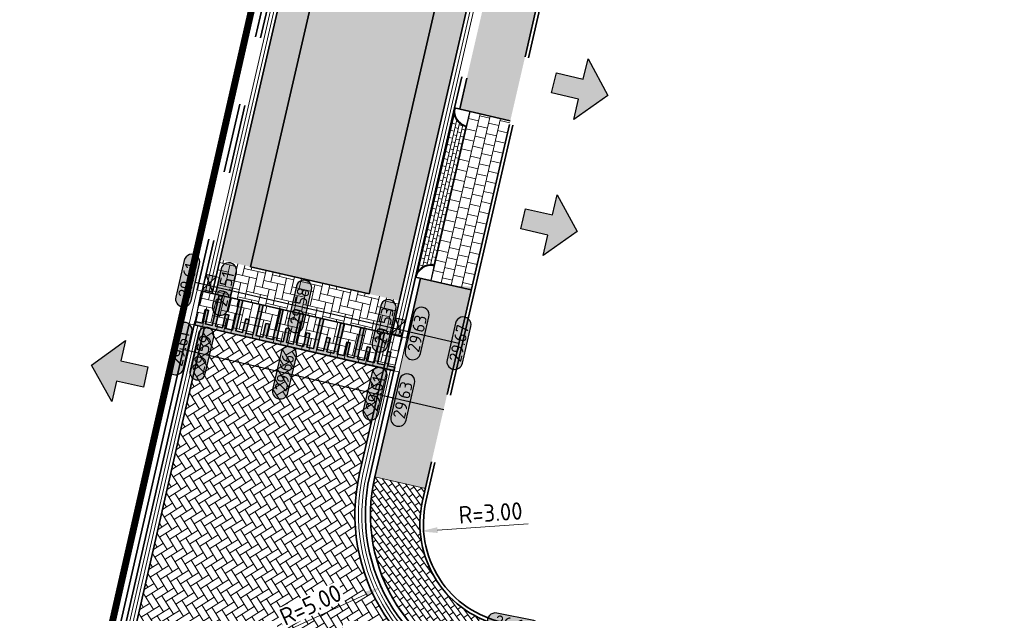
# Model space of a CAD drawing. Header units: metres. Extents: x 199937 to 201628, y 374508 to 375260.
# Tile 82 of 183: x 201115 to 201143, y 374948 to 374965. Entities that reach past the tile are written whole.
import ezdxf
from ezdxf.enums import TextEntityAlignment as Align

# ---------------------------------------------------------------- set-up
doc = ezdxf.new("R2010")
doc.units = ezdxf.units.M
for name, pattern in [('VH-OPSLUITBAND_100X200', [16, 8, -2, 4, -2]), ('VH-OPSLUITBAND_150X250', [24, 16, -2, 4, -2]), ('VH-TROTTOIRBAND_130-150', [15, 5, -2, 2, -2, 2, -2]), ('XX-PROJECTGRENS', [18, 12, -3, 0, -3])]:
    doc.linetypes.add(name, pattern=pattern)
doc.layers.add('000___INRIT-PIJL', color=252, linetype='Continuous')
doc.layers.add('N-WE-KG-GRENS_PROJECT-G', color=7, linetype='XX-PROJECTGRENS', lineweight=35, transparency=0.45)
for name, color, linetype, lineweight in [('N-WE-OG-HOOGTELIJN-G', 7, 'Continuous', 25), ('N-WE-RI-KOLK-S', 7, 'Continuous', 25), ('N-WE-VH-DREMPEL-G', 30, 'Continuous', 35), ('N-WE-VH-DWARSHELLING-S', 7, 'Continuous', 25), ('N-WE-VH-GOOT-G', 170, 'Continuous', 35), ('N-WE-VH-KANTOPSLUITING_OPSLUITBAND_100X200-G', 150, 'VH-OPSLUITBAND_100X200', 35), ('N-WE-VH-KANTOPSLUITING_OPSLUITBAND_150X250-G', 150, 'VH-OPSLUITBAND_150X250', 35), ('N-WE-VH-KANTOPSLUITING_TROTTOIRBAND_130 150-G', 210, 'VH-TROTTOIRBAND_130-150', 35), ('N-WE-VH-KANTOPSLUITING_TROTTOIRBAND_130 150_250_HOEKBLOK-S', 210, 'Continuous', 25), ('N-WE-VH-KANTOPSLUITING_VERLOOPBAND-S', 251, 'Continuous', 25), ('N-WE-VH-KANTVERHARDING_STREKLAAG-G', 60, 'Continuous', 18), ('N-WE-VH-VERHARDING_BETONSTRAATSTEEN-G', 252, 'Continuous', 35), ('N-WE-VH-VERHARDING_TEGEL-A', 252, 'Continuous', 18), ('N-WE-VH-VERHARDING_TEGEL-G', 252, 'Continuous', 35), ('N-WE-VW-MARKERING-G', 7, 'Continuous', 35), ('N-WE-VW-MARKERING-V', 7, 'Continuous', 18), ('X-XX-AL-HOOGTELABEL-S', 7, 'Continuous', 25), ('X-XX-AL-M-200', 7, 'Continuous', 18)]:
    doc.layers.add(name, color=color, linetype=linetype, lineweight=lineweight)
for name, color, linetype, lineweight, true_color in [('N-WE-VH-VERHARDING_BETONSTRAATSTEEN_GRIJS-A', 7, 'Continuous', 18, 0xa6a6a6), ('N-WE-VH-VERHARDING_BETONSTRAATSTEEN_HEIDE-A', 7, 'Continuous', 0, 0x986657), ('N-WE-VH-VERHARDING_BETONSTRAATSTEEN_ROOD-A', 7, 'Continuous', 0, 0xa92c0a)]:
    doc.layers.add(name, color=color, linetype=linetype, lineweight=lineweight, true_color=true_color)
doc.layers.add('X-XX-AL-HULPLIJN-G', color=7, linetype='Continuous', lineweight=18, plot=False)
doc.styles.add('NLCS-ISO-ANNOTATIEF-T18', font='NLCS-ISO.ttf', dxfattribs={"height": 1.8})
doc.styles.add('NLCS-ISO-M200-T25', font='NLCS-ISO.ttf', dxfattribs={"height": 0.5})
doc.dimstyles.new('NLCS-M200-T25-PIJL_L2_H1', dxfattribs={"dimscale": 0.2, "dimtxt": 2.5, "dimasz": 2.5, "dimexe": 2, "dimexo": 2, "dimgap": 0.7, "dimtad": 1, "dimzin": 0, "dimdsep": 46, "dimtxsty": 'NLCS-ISO-M200-T25', "dimcen": 0, "dimdle": 2, "dimclrd": 256, "dimclre": 256, "dimclrt": 256, "dimadec": 1, "dimazin": 0, "dimtfac": 1, "dimtdec": 3, "dimtofl": 0, "dimtmove": 0, "dimatfit": 3, "dimfxl": 2, "dimfxlon": 1, "dimtfillclr": 256, "dimtolj": 1, "dimtzin": 0, "dimlwd": -1, "dimlwe": -1, "dimarcsym": 0})
pattern_1 = [(122.00011792, (201109.114271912, 374903.0265801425), (-0.2893732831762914, 0.06680645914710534), [0.6299999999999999, -0.21]), (32.00011791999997, (201108.7580921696, 374902.8040133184), (-0.2893732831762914, 0.06680645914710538), [0.6299999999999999, -0.21])]
pattern_2 = [(167.00011792, (0, 0), (-0.251857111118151, -0.1573785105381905), [0.63, -0.21]), (77.00011791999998, (-0.0944786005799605, -0.4092356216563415), (-0.251857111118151, -0.1573785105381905), [0.63, -0.21])]

# ---------------------------------------------------------------- blocks, each defined once
blk = doc.blocks.new('inrit')
h = blk.add_hatch(color=256)
h.dxf.hatch_style = 1
h.paths.add_polyline_path([(0.3000000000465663, 1), (-0.300000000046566, 1), (-0.3000000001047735, 1.799999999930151), (-0.900000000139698, 1.799999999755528), (-2.328301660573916e-10, 2.599999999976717), (0.9000000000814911, 1.799999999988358), (0.2999999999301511, 1.799999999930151)])
at = {"color": 3, "flags": 128}
blk.add_lwpolyline([(0.3000000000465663, 1), (-0.300000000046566, 1), (-0.3000000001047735, 1.799999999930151), (-0.900000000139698, 1.799999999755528), (-2.328301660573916e-10, 2.599999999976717), (0.9000000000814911, 1.799999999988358), (0.2999999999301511, 1.799999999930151), (0.3000000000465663, 1)], dxfattribs=at)
blk = doc.blocks.new('SVH-VERLOOPBAND_TROTTOIRBAND 130 150X250 HD_OPSLUITBAND 150X250 HD_L1000_RECHTS-MM')
at = {"linetype": 'Continuous', "lineweight": 0}
blk.add_lwpolyline([(0, 0), (1000, 1.13686837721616e-13), (1000, 150.0000000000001), (0, 150)], close=True, dxfattribs=at)
blk.add_lwpolyline([(0, 20), (100, 20), (900, 1.13686837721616e-13)], dxfattribs=at)
blk = doc.blocks.new('SVH-VERLOOPBAND_TROTTOIRBAND 130 150X250 HD_OPSLUITBAND 150X250 HD_L1000_LINKS-MM')
at = {"linetype": 'Continuous', "lineweight": 0}
blk.add_lwpolyline([(0, 0), (-1000, 1.13686837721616e-13), (-1000, 150.0000000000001), (0, 150)], close=True, dxfattribs=at)
blk.add_lwpolyline([(0, 20), (-100, 20), (-900, 1.13686837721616e-13)], dxfattribs=at)
blk = doc.blocks.new('SVH-TROTTOIRBAND HOEKBLOK_130 150X250_R450_H90UITW_HD-MM')
at = {"linetype": 'Continuous', "lineweight": 0}
for q in [(450.0000000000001, 449.9999999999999), (0, 0)]:
    blk.add_line((8.266365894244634e-14, 450), q, dxfattribs=at)
for radius in [450, 430]:
    blk.add_arc((8.266365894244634e-14, 450), radius, 270, 0, dxfattribs=at)
blk = doc.blocks.new('*U283')
h = blk.add_hatch(color=253)
h.dxf.hatch_style = 1
edge = h.paths.add_edge_path()
edge.add_line((2.726055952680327, 1.132202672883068), (-2.726055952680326, 1.132202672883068))
edge.add_arc((-2.726055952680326, 0), 1.132202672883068, 90, 270)
edge.add_line((-2.726055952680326, -1.132202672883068), (2.726055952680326, -1.132202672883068))
edge.add_arc((2.726055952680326, 3.697785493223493e-32), 1.132202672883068, 270, 450)
blk.add_lwpolyline([(2.726055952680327, 1.132202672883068), (-2.726055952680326, 1.132202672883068, 0.9999999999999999), (-2.726055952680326, -1.132202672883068), (2.726055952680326, -1.132202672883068, 0.9999999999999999)], format="xyb", close=True)
at = {"style": 'NLCS-ISO-ANNOTATIEF-T18'}
blk.add_attdef('HGT', text='', height=1.8, dxfattribs=at).set_placement((-0.002853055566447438, -0.0004570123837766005), align=Align.MIDDLE_CENTER)
blk = doc.blocks.new('*U338')
blk.add_solid([(3, 0), (3, 0.25), (1.500000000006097, 0)])
blk = doc.blocks.new('*U379')
blk.add_solid([(0, 0), (2.979835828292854, 0.25), (5.316143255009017, 0)])
blk = doc.blocks.new('*D462')
at = {"layer": 'Defpoints', "color": 0, "transparency": 16777216}
blk.add_point((201126.5311765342, 374949.9835527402), dxfattribs=at)
at = {"layer": 'X-XX-AL-M-200', "transparency": 16777216}
blk.add_line((201129.65361334, 374950.2010116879), (201127.0299683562, 374950.0182905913), dxfattribs=at)
blk.add_solid([(201127.0241787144, 374950.1014225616), (201127.0357579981, 374949.935158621), (201126.5311765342, 374949.9835527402)], dxfattribs=at)
at = {"layer": 'X-XX-AL-M-200', "transparency": 16777216, "insert": (201128.5640912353, 374950.5160776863), "char_height": 0.5, "attachment_point": 5, "rotation": 3.9838738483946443, "style": 'NLCS-ISO-M200-T25', "bg_fill": 3, "box_fill_scale": 1.1, "bg_fill_color": 256, "bg_fill_true_color": 13158600, "bg_fill_transparency": 0}
blk.add_mtext('\\A1;R=3.00', dxfattribs=at)
at = {"layer": 'Defpoints', "color": 0, "transparency": 16777216}
blk.add_point((201129.523927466, 374950.1919798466), dxfattribs=at)
blk = doc.blocks.new('*D466')
at = {"layer": 'Defpoints', "color": 0, "transparency": 16777216}
for p in [(201129.9459438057, 374950.4640427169), (201125.405492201, 374948.3701708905)]:
    blk.add_point(p, dxfattribs=at)
at = {"layer": 'X-XX-AL-M-200', "transparency": 16777216}
blk.add_line((201122.5631694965, 374947.0594071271), (201124.9514470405, 374948.1607837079), dxfattribs=at)
blk.add_solid([(201124.9165491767, 374948.2364579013), (201124.9863449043, 374948.0851095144), (201125.405492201, 374948.3701708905)], dxfattribs=at)
at = {"layer": 'X-XX-AL-M-200', "transparency": 16777216, "insert": (201123.3669636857, 374947.8595570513), "char_height": 0.5, "attachment_point": 5, "rotation": 24.75723220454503, "style": 'NLCS-ISO-M200-T25', "bg_fill": 3, "box_fill_scale": 1.1, "bg_fill_color": 256, "bg_fill_true_color": 13158600, "bg_fill_transparency": 0}
blk.add_mtext('\\A1;R=5.00', dxfattribs=at)
blk = doc.blocks.new('N-SRI-KOLK_STRAAT_450X300-SO')
h = blk.add_hatch(color=256)
h.dxf.hatch_style = 1
h.paths.add_polyline_path([(-7.127631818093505e-14, 0.7499999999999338), (-1.125000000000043, 1.49999999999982), (-1.125000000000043, 4.75175454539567e-14)])
h.paths.add_polyline_path([(1.1249999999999, 4.75175454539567e-14), (1.1249999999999, 1.49999999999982), (-7.122080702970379e-14, 0.7499999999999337)])
for p, q in [((-1.125000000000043, 4.75175454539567e-14), (1.1249999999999, 1.49999999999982)), ((1.1249999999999, 4.75175454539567e-14), (-1.125000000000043, 1.49999999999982))]:
    blk.add_line(p, q)
at = {"flags": 128}
blk.add_lwpolyline([(-1.125000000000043, 4.75175454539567e-14), (1.1249999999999, 4.75175454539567e-14), (1.1249999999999, 1.49999999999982), (-1.125000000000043, 1.49999999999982)], close=True, dxfattribs=at)

msp = doc.modelspace()

# ---------------------------------------------------------------- hatches: boundary and pattern name
at = {"layer": 'N-WE-VH-VERHARDING_BETONSTRAATSTEEN_GRIJS-A'}
h = msp.add_hatch(dxfattribs=at)
h.set_pattern_fill('AVH-GRI_BSS_KEIFRMT_HALFST-SO', color=256, angle=-12.99988209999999, pattern_type=2)
h.set_pattern_definition([(347.0001179, (201127.8639938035, 374961.6728443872), (0.1259285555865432, 0.07868925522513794), [0.105, -0.105]), (77.0001179, (201127.8639938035, 374961.6728443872), (-0.1023089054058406, 0.02361965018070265), [])])
edge = h.paths.add_edge_path()
edge.add_arc((201126.8372747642, 374957.2255938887), 0.4499999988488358, 77.00011786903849, 167.0001180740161, ccw=False)
edge.add_line((201126.9385018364, 374957.664060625), (201127.8639938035, 374961.6728443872))
edge.add_arc((201127.9652208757, 374962.1113111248), 0.4500000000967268, 167.0001179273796, 257.00011791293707, ccw=False)
edge.add_line((201127.5267541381, 374962.2125381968), (201126.3988080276, 374957.3268209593))
at = {"layer": 'N-WE-VH-VERHARDING_BETONSTRAATSTEEN_HEIDE-A', "true_color": 0x986657}
h = msp.add_hatch(dxfattribs=at)
h.set_pattern_fill('AVH-HEI_BSS_KEIFRMT_KEPER-SO', color=25, scale=2, angle=167.00011792, pattern_type=2)
h.set_pattern_definition(pattern_2)
h.paths.add_polyline_path([(201120.7497438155, 374957.8261029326), (201121.6269884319, 374957.6249965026), (201129.1153636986, 374990.0610178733), (201129.0260113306, 374990.0816462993), (201128.2384302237, 374990.2634720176)])
h = msp.add_hatch(dxfattribs=at)
h.set_pattern_fill('AVH-HEI_BSS_KEIFRMT_KEPER-SO', color=25, scale=2, angle=167.00011792, pattern_type=2)
h.set_pattern_definition(pattern_2)
h.paths.add_polyline_path([(201125.0546703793, 374956.8392078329), (201125.9319149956, 374956.6381014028), (201133.4187633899, 374989.0675091), (201132.541829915, 374989.2699632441)])
h = msp.add_hatch(dxfattribs=at)
h.set_pattern_fill('AVH-HEI_BSS_KEIFRMT_KEPER-SO', color=25, scale=2, angle=167.00011792, pattern_type=2)
h.set_pattern_definition(pattern_2)
h.paths.add_polyline_path([(201120.7497438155, 374957.8261029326), (201120.5247945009, 374956.8517312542), (201125.706965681, 374955.6637297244), (201125.9319149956, 374956.6381014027)])
at = {"layer": 'N-WE-VH-VERHARDING_BETONSTRAATSTEEN_ROOD-A'}
h = msp.add_hatch(dxfattribs=at)
h.set_pattern_fill('AVH-ROO_BSS_KEIFRMT_KEPER-SO', color=36, scale=2, angle=122.00011792, pattern_type=2)
h.set_pattern_definition(pattern_1)
h.paths.add_polyline_path([(201121.6269884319, 374957.6249965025), (201125.0546703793, 374956.839207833), (201132.541829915, 374989.2699632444), (201132.5337452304, 374989.2718297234), (201129.1153636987, 374990.0610178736)])
h = msp.add_hatch(dxfattribs=at)
h.set_pattern_fill('AVH-ROO_BSS_KEIFRMT_KEPER-SO', color=36, scale=2, angle=167, pattern_type=2)
h.set_pattern_definition([(167, (201109.114271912, 374903.0265801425), (-0.2518574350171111, -0.1573779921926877), [0.6299999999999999, -0.21]), (76.99999999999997, (201109.0197924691, 374902.6173447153), (-0.2518574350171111, -0.1573779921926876), [0.63, -0.21])])
h.paths.add_polyline_path([(201120.0074305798, 374955.9443962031), (201125.7744312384, 374954.6223225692), (201125.9993805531, 374955.5966942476), (201120.2323796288, 374956.9187667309)])
h = msp.add_hatch(dxfattribs=at)
h.set_pattern_fill('AVH-ROO_BSS_KEIFRMT_KEPER-SO', color=36, scale=2, angle=122.00011792, pattern_type=2)
h.set_pattern_definition(pattern_1)
edge = h.paths.add_edge_path()
edge.add_line((201124.7816763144, 374951.6558234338), (201125.4820163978, 374954.6893581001))
edge.add_line((201125.4820163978, 374954.6893581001), (201120.3003198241, 374955.8772519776))
edge.add_line((201120.3003198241, 374955.8772519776), (201115.8982907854, 374936.6964251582))
edge.add_line((201115.8982907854, 374936.6964251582), (201121.0729032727, 374935.5101564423))
edge.add_arc((201127.213868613, 374934.1035489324), 6.299999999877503, 78.61751114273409, 167.098770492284, ccw=False)
edge.add_line((201128.4572223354, 374940.2796376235), (201129.4396502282, 374945.1596341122))
edge.add_line((201129.4396502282, 374945.1596341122), (201128.8999478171, 374945.2682855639))
edge.add_arc((201129.9459438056, 374950.4640427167), 5.299999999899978, 167.005102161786, 258.6175111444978, ccw=False)
at = {"layer": 'N-WE-VH-VERHARDING_TEGEL-A'}
h = msp.add_hatch(dxfattribs=at)
h.set_pattern_fill('AVH-TEGEL_300X300_HALFST-SO', color=256, scale=5, angle=257, pattern_type=2)
h.set_pattern_definition([(257, (201123.740729, 375003.3732360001), (0.0786701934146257, -0.3260536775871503), [0.3, -0.3]), (347, (201123.740729, 375003.3732360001), (0.0674853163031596, 0.2923110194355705), [])])
h.paths.add_polyline_path([(201128.0065193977, 374956.9556550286), (201126.8372747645, 374957.2255938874), (201126.5449636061, 374957.2930786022), (201125.2202467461, 374951.5550456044), (201126.6818025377, 374951.2176220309)])
h.paths.add_polyline_path([(201132.1187350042, 374980.102326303), (201133.2879796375, 374979.8323874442), (201136.2459807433, 374992.645018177), (201134.7844249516, 374992.9824417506), (201131.8264238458, 374980.1698110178)])
h.paths.add_polyline_path([(201130.9147643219, 374969.5527660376), (201129.7455196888, 374969.8227048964), (201129.4532085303, 374969.8901896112), (201127.6729097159, 374962.1787958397), (201127.9652208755, 374962.1113111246), (201129.1344655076, 374961.8413722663)])
h = msp.add_hatch(dxfattribs=at)
h.set_pattern_fill('AVH-TEGEL_300X300_HALFST-SO', color=256, angle=167, pattern_type=2)
h.set_pattern_definition([(167, (201343.742815, 375069.87108), (-0.3260536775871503, -0.07867019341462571), [0.2999999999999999, -0.2999999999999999]), (257, (201343.742815, 375069.87108), (0.2923110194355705, -0.06748531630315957), [])])
h.paths.add_polyline_path([(201129.1344655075, 374961.8413722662), (201127.9652208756, 374962.1113111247), (201127.8639938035, 374961.6728443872), (201126.9385018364, 374957.664060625), (201126.8372747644, 374957.2255938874), (201128.0065193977, 374956.9556550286)])
h = msp.add_hatch(dxfattribs=at)
h.set_pattern_fill('AVH-TEGEL_150X300_HALFST-SO', color=256, angle=-54.11233093, pattern_type=2)
h.set_pattern_definition([(305.88766907, (201125.2202467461, 374951.5550456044), (0.1215251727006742, 0.08792970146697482), []), (35.88766907, (201125.2202467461, 374951.5550456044), (-0.1758594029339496, 0.2430503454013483), [0.15, -0.15]), (35.88766907, (201125.3081764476, 374951.4335204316), (-0.1758594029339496, 0.2430503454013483), [-0.15, 0.15])])
edge = h.paths.add_edge_path()
edge.add_line((201129.8244978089, 374947.0712806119), (201128.9318542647, 374947.2509852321))
edge.add_arc((201129.5239274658, 374950.191979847), 2.99999999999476, 167.0001179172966, 258.6175111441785, ccw=False)
edge.add_line((201126.6008158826, 374950.8668269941), (201126.6818025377, 374951.2176220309))
edge.add_line((201126.6818025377, 374951.2176220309), (201125.2202467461, 374951.5550456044))
edge.add_arc((201129.9459438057, 374950.4640427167), 4.849999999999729, 167.0001179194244, 258.6175111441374)
edge.add_line((201128.9887587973, 374945.7094347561), (201129.5284612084, 374945.6007833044))
edge.add_line((201129.5284612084, 374945.6007833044), (201129.8244978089, 374947.0712806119))
at = {"layer": 'N-WE-VW-MARKERING-V'}
h = msp.add_hatch(color=256, dxfattribs=at)
h.dxf.hatch_style = 1
h.paths.add_polyline_path([(201120.0299254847, 374956.0418332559), (201120.2330671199, 374955.9952623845), (201120.3224476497, 374956.3851484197), (201120.4199191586, 374956.3628032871), (201120.3305386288, 374955.9729172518), (201120.5254816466, 374955.9282269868), (201120.7265878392, 374956.8054705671), (201120.8240593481, 374956.7831254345), (201120.6229531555, 374955.9058818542), (201120.8178961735, 374955.8611915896), (201120.9072767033, 374956.2510776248), (201121.0047482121, 374956.2287324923), (201120.9153676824, 374955.8388464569), (201121.1103107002, 374955.7941561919), (201121.3114168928, 374956.6713997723), (201121.4088884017, 374956.6490546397), (201121.2077822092, 374955.7718110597), (201121.4027252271, 374955.7271207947), (201121.4921057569, 374956.1170068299), (201121.5895772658, 374956.0946616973), (201121.500196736, 374955.7047756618), (201121.6951397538, 374955.660085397), (201121.8962459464, 374956.5373289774), (201121.9937174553, 374956.5149838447), (201121.7926112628, 374955.6377402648), (201121.9875542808, 374955.5930499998), (201122.0769348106, 374955.982936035), (201122.1744063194, 374955.9605909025), (201122.0850257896, 374955.5707048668), (201122.2799688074, 374955.5260146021), (201122.481075, 374956.4032581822), (201122.5785465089, 374956.3809130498), (201122.3774403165, 374955.5036694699), (201122.5723833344, 374955.4589792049), (201122.6617638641, 374955.8488652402), (201122.7592353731, 374955.8265201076), (201122.6698548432, 374955.4366340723), (201122.8647978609, 374955.391943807), (201123.0659040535, 374956.2691873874), (201123.1633755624, 374956.2468422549), (201122.9622693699, 374955.3695986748), (201123.1572123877, 374955.3249084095), (201123.2465929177, 374955.7147944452), (201123.3440644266, 374955.6924493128), (201123.2546838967, 374955.3025632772), (201123.4496269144, 374955.2578730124), (201123.6507331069, 374956.1351165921), (201123.7482046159, 374956.1127714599), (201123.5470984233, 374955.2355278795), (201123.7420414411, 374955.1908376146), (201123.831421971, 374955.5807236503), (201123.9288934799, 374955.5583785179), (201123.83951295, 374955.1684924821), (201124.034455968, 374955.1238022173), (201124.2355621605, 374956.0010457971), (201124.3330336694, 374955.9787006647), (201124.1319274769, 374955.1014570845), (201124.3268704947, 374955.0567668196), (201124.4162510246, 374955.4466528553), (201124.5137225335, 374955.4243077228), (201124.4243420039, 374955.0344216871), (201124.6192850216, 374954.9897314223), (201124.8203912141, 374955.8669750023), (201124.917862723, 374955.8446298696), (201124.7167565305, 374954.9673862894), (201124.9116995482, 374954.9226960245), (201125.0010800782, 374955.3125820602), (201125.098551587, 374955.2902369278), (201125.0091710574, 374954.9003508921), (201125.2041140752, 374954.8556606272), (201125.4052202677, 374955.732904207), (201125.5026917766, 374955.7105590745), (201125.3015855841, 374954.8333154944), (201125.4965286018, 374954.7886252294), (201125.5859091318, 374955.1785112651), (201125.6833806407, 374955.1561661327), (201125.5940001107, 374954.7662800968), (201125.7969264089, 374954.7197607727), (201125.7744312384, 374954.6223225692), (201120.0074305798, 374955.9443962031)])

# ---------------------------------------------------------------- linework, layer by layer
at = {"layer": 'N-WE-KG-GRENS_PROJECT-G', "const_width": 0.2}
msp.add_lwpolyline([(201159.7898374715, 374646.4557134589), (201145.3138937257, 374758.5632757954), (201142.007547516, 374758.3458555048), (201141.3871207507, 374761.365740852), (201142.7220816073, 374761.709586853), (201139.5904329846, 374783.4749333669), (201135.4986443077, 374783.5784851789), (201135.3518372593, 374792.3023651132), (201141.351452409, 374792.6391997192), (201138.6280249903, 374812.2457142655, 0.1098649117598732), (201132.55438246, 374825.6281790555), (201114.3719757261, 374850.5778146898, -0.1438375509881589), (201104.9234138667, 374883.2812249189, 0.2953998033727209), (201098.086768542, 374888.7092676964), (201097.9584015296, 374895.618421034, 0.3754796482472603), (201107.2353103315, 374901.6135889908), (201127.8699589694, 374992.3467444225, 0.3600036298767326), (201124.4999770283, 374997.9081068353), (201067.9470627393, 375010.728805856, 0.3775882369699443)], format="xyb", dxfattribs=at)
at = {"layer": 'N-WE-OG-HOOGTELIJN-G'}
for points in [[(201120.0349437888, 374957.1749329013), (201127.6512032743, 374955.4165973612)], [(201119.5939800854, 374955.2596867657), (201127.2098509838, 374953.5014409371)]]:
    msp.add_lwpolyline(points, dxfattribs=at)
at = {"layer": 'N-WE-VH-DREMPEL-G'}
for points in [[(201125.9993805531, 374955.5966942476), (201120.2313970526, 374956.9189919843)], [(201125.7739160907, 374954.6224418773), (201120.0074305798, 374955.9443962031)]]:
    msp.add_lwpolyline(points, dxfattribs=at)
at = {"layer": 'N-WE-VH-GOOT-G'}
for points in [[(201128.4633792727, 374991.2378425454), (201120.5252558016, 374956.851625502)], [(201133.6437124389, 374990.0418796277), (201124.7816763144, 374951.6558234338)], [(201120.3018047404, 374955.8769115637), (201119.6000201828, 374952.84370689)], [(201119.6000201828, 374952.84370689), (201115.8982907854, 374936.6964251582)]]:
    msp.add_lwpolyline(points, dxfattribs=at)
msp.add_lwpolyline([(201124.7816763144, 374951.6558234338, 0.4224803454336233), (201128.8999478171, 374945.2682855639), (201129.4396502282, 374945.1596341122)], format="xyb", dxfattribs=at)
at = {"layer": 'N-WE-VH-KANTOPSLUITING_OPSLUITBAND_100X200-G'}
for points in [[(201143.1489969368, 374997.592622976), (201143.1650071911, 374995.942700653), (201140.167625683, 374995.9136151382, 0.3464968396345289), (201136.405423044, 374992.8911000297), (201126.6982529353, 374950.8443320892, 0.4225059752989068), (201128.9515900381, 374947.349018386), (201129.9422667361, 374947.1495779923), (201129.6255075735, 374945.5761458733)], [(201143.0494868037, 374997.5416550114), (201143.0640415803, 374996.0417256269), (201140.1666553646, 374996.0136104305, 0.3464968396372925), (201136.3079859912, 374992.9135949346), (201126.6008158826, 374950.8668269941, 0.4225059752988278), (201128.9318542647, 374947.2509852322), (201129.8244978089, 374947.0712806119), (201129.5284612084, 374945.6007833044)]]:
    msp.add_lwpolyline(points, format="xyb", dxfattribs=at)
at = {"layer": 'N-WE-VH-KANTOPSLUITING_OPSLUITBAND_150X250-G'}
for points in [[(201119.8612750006, 374955.9781385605), (201115.4596689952, 374936.7969782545)], [(201120.0074305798, 374955.9443962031), (201115.6058762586, 374936.7634605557)]]:
    msp.add_lwpolyline(points, dxfattribs=at)
at = {"layer": 'N-WE-VH-KANTOPSLUITING_OPSLUITBAND_150X250-G', "linetype": 'Continuous'}
for points in [[(201125.7744313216, 374954.6223229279), (201125.0740911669, 374951.5887879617, 0.4225059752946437), (201128.9591551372, 374945.5623850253), (201129.5968907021, 374945.4339978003)], [(201125.9205870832, 374954.5885813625), (201125.220298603, 374951.5552702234), (201125.2202467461, 374951.5550456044, 0.4225059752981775), (201128.9887587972, 374945.7094347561), (201129.6264943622, 374945.581047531)]]:
    msp.add_lwpolyline(points, format="xyb", dxfattribs=at)
at = {"layer": 'N-WE-VH-KANTOPSLUITING_TROTTOIRBAND_130 150-G'}
for points in [[(201129.3070529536, 374969.923931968), (201127.5267541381, 374962.2125381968)], [(201129.4532085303, 374969.8901896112), (201127.6729097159, 374962.1787958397)], [(201122.898904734, 374969.1356820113), (201120.0862240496, 374956.9525090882)], [(201123.0450603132, 374969.101939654), (201120.2323796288, 374956.9187667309)], [(201126.3988080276, 374957.3268209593), (201125.9993805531, 374955.5966942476)], [(201126.5449636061, 374957.2930786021), (201126.1455361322, 374955.5629518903)]]:
    msp.add_lwpolyline(points, dxfattribs=at)
at = {"layer": 'N-WE-VH-KANTVERHARDING_STREKLAAG-G'}
for points in [[(201128.2685051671, 374991.2828323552), (201120.3303127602, 374956.8963157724)], [(201128.3659422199, 374991.2603374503), (201120.4277842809, 374956.8739706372)], [(201133.7411494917, 374990.0193847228), (201125.8044373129, 374955.6413845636)], [(201133.8385865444, 374989.9968898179), (201125.9019089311, 374955.6190394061)], [(201120.1053767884, 374955.9219422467), (201119.405077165, 374952.888397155)], [(201120.2028488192, 374955.8995993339), (201119.5025486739, 374952.8660520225)], [(201125.5794887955, 374954.6670163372), (201124.8791479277, 374951.6334782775)], [(201125.6769598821, 374954.6446688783), (201124.9766195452, 374951.6111331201)], [(201119.405077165, 374952.888397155), (201115.7033477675, 374936.7411154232)], [(201119.5025486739, 374952.8660520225), (201115.8008192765, 374936.7187702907)]]:
    msp.add_lwpolyline(points, dxfattribs=at)
for points in [[(201124.8791479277, 374951.6334782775, 0.4224885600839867), (201128.9196835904, 374945.3663187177), (201129.4593860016, 374945.257667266)], [(201124.9766195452, 374951.6111331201, 0.4224970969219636), (201128.9394193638, 374945.4643518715), (201129.4791217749, 374945.3557004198)]]:
    msp.add_lwpolyline(points, format="xyb", dxfattribs=at)
at = {"layer": 'N-WE-VH-VERHARDING_BETONSTRAATSTEEN-G'}
for points in [[(201129.1153636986, 374990.0610178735), (201121.6269884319, 374957.6249965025)], [(201132.541829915, 374989.2699632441), (201125.0546703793, 374956.8392078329)], [(201125.0546703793, 374956.8392078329), (201121.6269884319, 374957.6249965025)]]:
    msp.add_lwpolyline(points, dxfattribs=at)
msp.add_lwpolyline([(201126.3988080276, 374957.3268209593, -0.4142135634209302), (201126.9385018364, 374957.664060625), (201127.8639938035, 374961.6728443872, -0.4142135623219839), (201127.5267541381, 374962.2125381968)], format="xyb", close=True, dxfattribs=at)
at = {"layer": 'N-WE-VH-VERHARDING_TEGEL-G'}
for points, elevation in [([(201127.5267541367, 374962.2125381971), (201129.1344655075, 374961.8413722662)], 29.61395259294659), ([(201126.3988080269, 374957.3268209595), (201128.0065193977, 374956.9556550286)], 29.59775035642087)]:
    msp.add_lwpolyline(points, dxfattribs=dict(at, elevation=elevation))
at = {"layer": 'N-WE-VW-MARKERING-G'}
msp.add_lwpolyline([(201120.0299254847, 374956.0418332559), (201120.2330671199, 374955.9952623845), (201120.3224476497, 374956.3851484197), (201120.4199191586, 374956.3628032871), (201120.3305386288, 374955.9729172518), (201120.5254816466, 374955.9282269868), (201120.7265878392, 374956.8054705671), (201120.8240593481, 374956.7831254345), (201120.6229531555, 374955.9058818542), (201120.8178961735, 374955.8611915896), (201120.9072767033, 374956.2510776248), (201121.0047482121, 374956.2287324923), (201120.9153676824, 374955.8388464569), (201121.1103107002, 374955.7941561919), (201121.3114168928, 374956.6713997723), (201121.4088884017, 374956.6490546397), (201121.2077822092, 374955.7718110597), (201121.4027252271, 374955.7271207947), (201121.4921057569, 374956.1170068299), (201121.5895772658, 374956.0946616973), (201121.500196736, 374955.7047756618), (201121.6951397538, 374955.660085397), (201121.8962459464, 374956.5373289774), (201121.9937174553, 374956.5149838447), (201121.7926112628, 374955.6377402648), (201121.9875542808, 374955.5930499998), (201122.0769348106, 374955.982936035), (201122.1744063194, 374955.9605909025), (201122.0850257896, 374955.5707048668), (201122.2799688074, 374955.5260146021), (201122.481075, 374956.4032581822), (201122.5785465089, 374956.3809130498), (201122.3774403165, 374955.5036694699), (201122.5723833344, 374955.4589792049), (201122.6617638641, 374955.8488652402), (201122.7592353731, 374955.8265201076), (201122.6698548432, 374955.4366340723), (201122.8647978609, 374955.391943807), (201123.0659040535, 374956.2691873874), (201123.1633755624, 374956.2468422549), (201122.9622693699, 374955.3695986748), (201123.1572123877, 374955.3249084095), (201123.2465929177, 374955.7147944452), (201123.3440644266, 374955.6924493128), (201123.2546838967, 374955.3025632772), (201123.4496269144, 374955.2578730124), (201123.6507331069, 374956.1351165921), (201123.7482046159, 374956.1127714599), (201123.5470984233, 374955.2355278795), (201123.7420414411, 374955.1908376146), (201123.831421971, 374955.5807236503), (201123.9288934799, 374955.5583785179), (201123.83951295, 374955.1684924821), (201124.034455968, 374955.1238022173), (201124.2355621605, 374956.0010457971), (201124.3330336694, 374955.9787006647), (201124.1319274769, 374955.1014570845), (201124.3268704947, 374955.0567668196), (201124.4162510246, 374955.4466528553), (201124.5137225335, 374955.4243077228), (201124.4243420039, 374955.0344216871), (201124.6192850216, 374954.9897314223), (201124.8203912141, 374955.8669750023), (201124.917862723, 374955.8446298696), (201124.7167565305, 374954.9673862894), (201124.9116995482, 374954.9226960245), (201125.0010800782, 374955.3125820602), (201125.098551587, 374955.2902369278), (201125.0091710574, 374954.9003508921), (201125.2041140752, 374954.8556606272), (201125.4052202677, 374955.732904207), (201125.5026917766, 374955.7105590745), (201125.3015855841, 374954.8333154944), (201125.4965286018, 374954.7886252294), (201125.5859091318, 374955.1785112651), (201125.6833806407, 374955.1561661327), (201125.5940001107, 374954.7662800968), (201125.7969264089, 374954.7197607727), (201125.7744312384, 374954.6223225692), (201120.0074305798, 374955.9443962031)], close=True, dxfattribs=at)
at = {"layer": 'X-XX-AL-HULPLIJN-G'}
msp.add_lwpolyline([(201126.6818025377, 374951.2176220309), (201125.2202467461, 374951.5550456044)], dxfattribs=at)

# ---------------------------------------------------------------- block references
at = {"layer": '000___INRIT-PIJL'}
for p, rotation in [((201129.421609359, 374963.1654329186, 29.68382998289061), 256.6534419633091), ((201128.5326951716, 374959.2342841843, 29.67839664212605), 256.9045488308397), ((201119.5798808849, 374954.225625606, 29.57031276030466), 77.59773083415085)]:
    msp.add_blockref('inrit', p, dxfattribs=dict(at, rotation=rotation))
at = {"layer": 'N-WE-RI-KOLK-S', "xscale": 0.2, "yscale": 0.2, "zscale": 0.2}
for p, rotation in [((201120.2936513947, 374957.1841663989), 256.871407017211), ((201126.0572376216, 374955.8473030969), 77.00011789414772)]:
    msp.add_blockref('N-SRI-KOLK_STRAAT_450X300-SO', p, dxfattribs=dict(at, rotation=rotation))
at = {"layer": 'N-WE-VH-DWARSHELLING-S'}
for name, p, rotation in [('*U379', (201120.8912860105, 374958.4371884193), 347.0001179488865), ('*U338', (201125.0485039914, 374957.4774280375), 347.0001179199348)]:
    msp.add_blockref(name, p, dxfattribs=dict(at, rotation=rotation))
at = {"layer": 'N-WE-VH-KANTOPSLUITING_TROTTOIRBAND_130 150_250_HOEKBLOK-S'}
for p, xscale, yscale, zscale, rotation in [((201127.5267541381, 374962.2125381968), 0.001, 0.001, 0.001, 257.0001179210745), ((201126.9385018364, 374957.664060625, 29.59775035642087), 0.0009999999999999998, 0.0009999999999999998, 0.0009999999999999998, 167.0001179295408)]:
    msp.add_blockref('SVH-TROTTOIRBAND HOEKBLOK_130 150X250_R450_H90UITW_HD-MM', p, dxfattribs=dict(at, xscale=xscale, yscale=yscale, zscale=zscale, rotation=rotation))
at = {"layer": 'N-WE-VH-KANTOPSLUITING_VERLOOPBAND-S', "xscale": 0.001, "yscale": 0.001, "zscale": 0.001}
for name, p, rotation in [('SVH-VERLOOPBAND_TROTTOIRBAND 130 150X250 HD_OPSLUITBAND 150X250 HD_L1000_LINKS-MM', (201120.2323796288, 374956.9187667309), 77.00011792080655), ('SVH-VERLOOPBAND_TROTTOIRBAND 130 150X250 HD_OPSLUITBAND 150X250 HD_L1000_RECHTS-MM', (201125.9993805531, 374955.5966942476), 257.0001179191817)]:
    msp.add_blockref(name, p, dxfattribs=dict(at, rotation=rotation))
at = {"layer": 'X-XX-AL-HOOGTELABEL-S', "xscale": 0.2, "yscale": 0.2, "zscale": 0.2}
for p, rotation, values in [((201119.8143068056, 374957.2258704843), 77.00011791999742, {'HGT': '29.61'}), ((201120.8790275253, 374956.9800626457), 77.00011791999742, {'HGT': '29.51'}), ((201123.0530874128, 374956.478146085), 77.00011791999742, {'HGT': '29.58'}), ((201125.4886212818, 374955.915864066), 77.00011791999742, {'HGT': '29.53'}), ((201126.4421936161, 374955.6957166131), 77.00011791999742, {'HGT': '29.63'}), ((201127.6512032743, 374955.4165973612), 77.00011791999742, {'HGT': '29.67'}), ((201119.5939800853, 374955.2596867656), 77.00011791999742, {'HGT': '29.61'}), ((201120.2268938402, 374955.1135684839), 77.00011791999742, {'HGT': '29.59'}), ((201122.610982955, 374954.5631633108), 77.00011791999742, {'HGT': '29.66'}), ((201125.2284210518, 374953.958885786), 77.00011791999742, {'HGT': '29.61'}), ((201126.0284323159, 374953.7741903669), 77.00011791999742, {'HGT': '29.63'}), ((201129.2338351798, 374947.292197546), 348.6175109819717, {'HGT': '26.66'})]:
    msp.add_blockref('*U283', p, dxfattribs=dict(at, rotation=rotation)).add_auto_attribs(values)

# ---------------------------------------------------------------- next in the draw order: dimensions: what is measured, and where the dimension line sits
at = {"layer": 'X-XX-AL-M-200'}
dim = msp.add_radius_dim(center=(201129.523927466, 374950.1919798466), mpoint=(201126.5311765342, 374949.9835527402), dimstyle='NLCS-M200-T25-PIJL_L2_H1', override={"dimpost": 'R=<>', "dimtfill": 1}, dxfattribs=at)
dim.commit()
dim.dimension.update_dxf_attribs({"geometry": '*D462', "text_midpoint": (201128.5911867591, 374950.1270200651), "dimtype": 164})

# ---------------------------------------------------------------- next in the draw order: dimensions: what is measured, and where the dimension line sits
dim = msp.add_radius_dim(center=(201129.9459438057, 374950.4640427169), mpoint=(201125.405492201, 374948.3701708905), dimstyle='NLCS-M200-T25-PIJL_L2_H1', override={"dimpost": 'R=<>', "dimtfill": 1}, dxfattribs=at)
dim.commit()
dim.dimension.update_dxf_attribs({"geometry": '*D466', "text_midpoint": (201123.3669636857, 374947.8595570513)})

doc.saveas('drawing.dxf')
